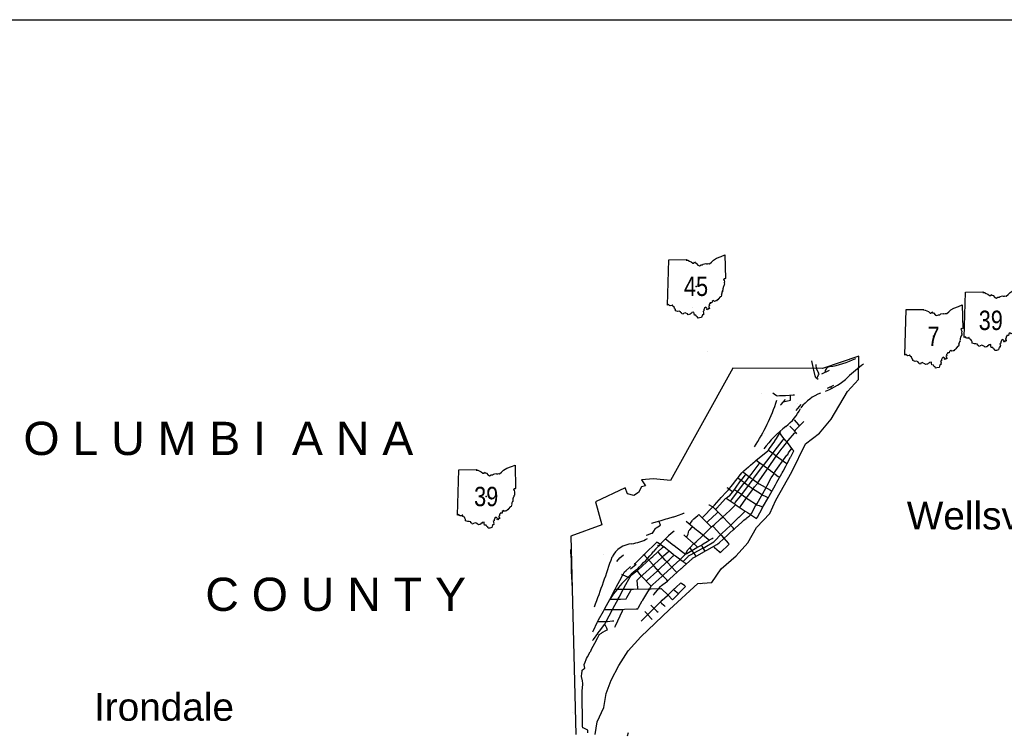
# Model space of a CAD drawing. Header units: feet. Extents: x -155 to 2562643, y -56 to 364810.
# Tile 116 of 121: x 2488079 to 2523596, y 339068 to 364810. Entities that reach past the tile are written whole.
import ezdxf
from ezdxf.enums import TextEntityAlignment as Align

# ---------------------------------------------------------------- set-up
doc = ezdxf.new("R2010")
doc.units = ezdxf.units.FT
doc.header["$MEASUREMENT"] = 0
doc.linetypes.add('water', pattern=[0])
for name, color, linetype in [('62', 7, 'Continuous'), ('BORDER', 4, 'Continuous'), ('HTEXT', 3, 'Continuous'), ('INCORPORATED', 3, 'Continuous'), ('MTEXT', 2, 'Continuous'), ('RAMPS', 7, 'Continuous'), ('RT-MKR', 7, 'Continuous'), ('STATE-RT', 2, 'Continuous'), ('STREET-URBAN', 15, 'Continuous'), ('WATERWAY', 14, 'water')]:
    doc.layers.add(name, color=color, linetype=linetype)
doc.styles.add('ARIAL', font='arial.ttf')

# ---------------------------------------------------------------- blocks, each defined once
blk = doc.blocks.new('SR2')
at = {"layer": '62', "color": 0, "linetype": 'Continuous'}
blk.add_line((-813, -543), (-773, 884), dxfattribs=at)
for points in [[(-773, 884), (-219, 893), (-228, 876), (-175, 872), (-120, 842), (-73, 823), (-15, 777), (19, 778), (33, 815), (60, 786), (91, 781), (145, 713), (190, 698), (243, 722), (283, 725), (312, 749), (388, 768), (409, 756), (449, 759), (470, 768), (505, 760), (567, 812), (630, 873), (728, 931), (874, 985), (990, 1034), (1006, 294)], [(1006, 294), (989, 283), (963, 288), (945, 267), (967, 233), (977, 196), (968, 156), (977, 122), (971, 94), (954, 67), (949, 40), (934, 12), (936, -3), (922, -16), (924, -62), (918, -88), (920, -110), (898, -115), (903, -134), (889, -148), (892, -172), (876, -188), (892, -219), (879, -229), (869, -266), (841, -274), (785, -343), (765, -369), (742, -376), (730, -403), (703, -403), (661, -421), (634, -389), (587, -428), (582, -472), (522, -471), (524, -494), (511, -500), (499, -523), (506, -563), (478, -573), (481, -596), (499, -610), (507, -655), (478, -646), (453, -683), (428, -674), (437, -643), (394, -605), (354, -635), (334, -684), (333, -717), (304, -737), (323, -783), (319, -815), (320, -845), (283, -844), (260, -926)], [(260, -926), (195, -942), (151, -951), (135, -914), (103, -895), (82, -857), (36, -852), (25, -800), (20, -759), (-43, -769), (-61, -795), (-83, -801), (-96, -827), (-126, -829), (-159, -841), (-180, -816), (-234, -791), (-258, -778), (-308, -798), (-319, -822), (-359, -812), (-369, -785), (-393, -777), (-398, -748), (-450, -733), (-490, -739), (-559, -716), (-564, -679), (-588, -633), (-600, -602), (-644, -577), (-653, -540), (-667, -541), (-680, -556), (-729, -563), (-749, -548), (-776, -522), (-813, -543)]]:
    blk.add_lwpolyline(points, dxfattribs=at)
at = {"layer": 'RT-MKR', "color": 0, "linetype": 'Continuous'}
blk.add_lwpolyline([(-773, 884), (-219, 893), (-228, 876), (-175, 872), (-120, 842), (-73, 823), (-15, 777), (19, 778), (33, 815), (60, 786), (91, 781), (145, 713), (190, 698), (243, 722), (283, 725), (312, 749), (388, 768), (409, 756), (449, 759), (470, 768), (505, 760), (567, 812), (630, 873), (728, 931), (874, 985), (990, 1034), (1006, 294), (1006, 294), (989, 283), (963, 288), (945, 267), (967, 233), (977, 196), (968, 156), (977, 122), (971, 94), (954, 67), (949, 40), (934, 12), (936, -3), (922, -16), (924, -62), (918, -88), (920, -110), (898, -115), (903, -134), (889, -148), (892, -172), (876, -188), (892, -219), (879, -229), (869, -266), (841, -274), (785, -343), (765, -369), (742, -376), (730, -403), (703, -403), (661, -421), (634, -389), (587, -428), (582, -472), (522, -471), (524, -494), (511, -500), (499, -523), (506, -563), (478, -573), (481, -596), (499, -610), (507, -655), (478, -646), (453, -683), (428, -674), (437, -643), (394, -605), (354, -635), (334, -684), (333, -717), (304, -737), (323, -783), (319, -815), (320, -845), (283, -844), (260, -926), (260, -926), (195, -942), (151, -951), (135, -914), (103, -895), (82, -857), (36, -852), (25, -800), (20, -759), (-43, -769), (-61, -795), (-83, -801), (-96, -827), (-126, -829), (-159, -841), (-180, -816), (-234, -791), (-258, -778), (-308, -798), (-319, -822), (-359, -812), (-369, -785), (-393, -777), (-398, -748), (-450, -733), (-490, -739), (-559, -716), (-564, -679), (-588, -633), (-600, -602), (-644, -577), (-653, -540), (-667, -541), (-680, -556), (-729, -563), (-749, -548), (-776, -522), (-813, -543), (-813, -543), (-773, 884)], close=True, dxfattribs=at)
at = {"layer": 'RT-MKR', "color": 0}
blk.add_point((88, 48), dxfattribs=at)
blk = doc.blocks.new('SR3')
at = {"layer": '62', "color": 0, "linetype": 'Continuous'}
blk.add_line((-834, -543), (-794, 884), dxfattribs=at)
for points in [[(-794, 884), (-240, 893), (-249, 876), (-197, 872), (-141, 842), (-94, 823), (-37, 777), (-2, 778), (12, 815), (39, 786), (70, 781), (124, 713), (168, 698), (222, 722), (262, 725), (291, 749), (367, 768), (388, 756), (428, 759), (448, 768), (484, 760), (545, 812), (609, 873), (707, 931), (853, 985), (968, 1034), (985, 294)], [(985, 294), (968, 283), (941, 288), (924, 267), (946, 233), (956, 196), (947, 156), (956, 122), (950, 94), (933, 67), (927, 40), (913, 12), (914, -3), (901, -16), (903, -62), (896, -88), (899, -110), (877, -115), (882, -134), (868, -148), (871, -172), (855, -188), (870, -219), (858, -229), (848, -266), (820, -274), (763, -343), (744, -369), (721, -376), (709, -403), (681, -403), (640, -421), (613, -389), (566, -428), (560, -472), (501, -471), (503, -494), (490, -500), (478, -523), (485, -563), (457, -573), (460, -596), (478, -610), (486, -655), (456, -646), (432, -683), (407, -674), (415, -643), (373, -605), (333, -635), (312, -684), (312, -717), (282, -737), (301, -783), (298, -815), (299, -845), (261, -844), (239, -926)], [(239, -926), (174, -942), (129, -951), (114, -914), (81, -895), (61, -857), (15, -852), (4, -800), (-2, -759), (-65, -769), (-82, -795), (-104, -801), (-117, -827), (-148, -829), (-180, -841), (-202, -816), (-255, -791), (-279, -778), (-330, -798), (-340, -822), (-380, -812), (-390, -785), (-414, -777), (-419, -748), (-471, -733), (-511, -739), (-581, -716), (-585, -679), (-609, -633), (-621, -602), (-665, -577), (-674, -540), (-689, -541), (-701, -556), (-751, -563), (-770, -548), (-798, -522), (-834, -543)]]:
    blk.add_lwpolyline(points, dxfattribs=at)
at = {"layer": 'RT-MKR', "color": 0, "linetype": 'Continuous'}
blk.add_lwpolyline([(-794, 884), (-240, 893), (-249, 876), (-197, 872), (-141, 842), (-94, 823), (-37, 777), (-2, 778), (12, 815), (39, 786), (70, 781), (124, 713), (168, 698), (222, 722), (262, 725), (291, 749), (367, 768), (388, 756), (428, 759), (448, 768), (484, 760), (545, 812), (609, 873), (707, 931), (853, 985), (968, 1034), (985, 294), (985, 294), (968, 283), (941, 288), (924, 267), (946, 233), (956, 196), (947, 156), (956, 122), (950, 94), (933, 67), (927, 40), (913, 12), (914, -3), (901, -16), (903, -62), (896, -88), (899, -110), (877, -115), (882, -134), (868, -148), (871, -172), (855, -188), (870, -219), (858, -229), (848, -266), (820, -274), (763, -343), (744, -369), (721, -376), (709, -403), (681, -403), (640, -421), (613, -389), (566, -428), (560, -472), (501, -471), (503, -494), (490, -500), (478, -523), (485, -563), (457, -573), (460, -596), (478, -610), (486, -655), (456, -646), (432, -683), (407, -674), (415, -643), (373, -605), (333, -635), (312, -684), (312, -717), (282, -737), (301, -783), (298, -815), (299, -845), (261, -844), (239, -926), (239, -926), (174, -942), (129, -951), (114, -914), (81, -895), (61, -857), (15, -852), (4, -800), (-2, -759), (-65, -769), (-82, -795), (-104, -801), (-117, -827), (-148, -829), (-180, -841), (-202, -816), (-255, -791), (-279, -778), (-330, -798), (-340, -822), (-380, -812), (-390, -785), (-414, -777), (-419, -748), (-471, -733), (-511, -739), (-581, -716), (-585, -679), (-609, -633), (-621, -602), (-665, -577), (-674, -540), (-689, -541), (-701, -556), (-751, -563), (-770, -548), (-798, -522), (-834, -543), (-834, -543), (-794, 884)], close=True, dxfattribs=at)
at = {"layer": 'RT-MKR', "color": 0}
blk.add_point((63, 48), dxfattribs=at)

msp = doc.modelspace()

# ---------------------------------------------------------------- linework, layer by layer
at = {"layer": 'BORDER'}
msp.add_line((2383122.8, 364809.89), (2562642.8, 364809.89), dxfattribs=at)
for points, const_width in [([(2483764.76, 161457.39), (2388650.3, 161457.39), (2388650.3, 161457.39), (2388650.3, 359529.89), (2388650.3, 359529.89), (2557362.8, 359529.89), (2557362.8, 359529.89), (2557362.8, 161457.39)], 0.1), ([(2389557.8, 358622.39), (2556455.3, 358622.39)], 0.02)]:
    msp.add_lwpolyline(points, dxfattribs=dict(at, const_width=const_width))
at = {"layer": 'INCORPORATED'}
msp.add_lwpolyline([(2508842.33, 339027.9), (2508913.26, 339485.11), (2509152.73, 339995.67), (2509238.54, 340498.22), (2509415.49, 340983.5), (2509685.56, 341515.34), (2510032.8, 342047.92), (2510479.82, 342550.47), (2511513.56, 343533.54), (2512539.31, 344474.57), (2512539.31, 344474.57), (2513042.21, 344502.6), (2513385.46, 345005.15), (2513920.91, 345466.44), (2514346.77, 345943.41), (2514661.91, 346497.03), (2515138.87, 346991.03), (2515138.87, 346991.03), (2515357.14, 347473.85), (2515929.89, 348500.97), (2516428.79, 349514.08), (2516931.69, 349890.49), (2517354.76, 350395.05), (2517354.76, 350395.05), (2517933.5, 351400.14), (2518341.64, 351830.27), (2518341.64, 351830.27), (2518345.37, 352667.91), (2517032.77, 352224.48), (2517032.77, 352224.48), (2513808.55, 352236.77), (2511555.22, 348184.83), (2511555.22, 348184.83), (2510936.97, 348252.53), (2510510.61, 348212), (2510510.61, 348212), (2510654.54, 347991.91), (2510654.54, 347991.91), (2510512.83, 347958.19), (2510401.57, 347751.79), (2510228.29, 347651.32), (2510002.86, 347708.81), (2509922.7, 347918.75), (2508850.92, 347421.88), (2509078.86, 346589.48), (2509078.86, 346589.48), (2507959.46, 346183.51), (2507959.46, 346183.51), (2508138.51, 339024.45)], dxfattribs=at)
at = {"layer": 'RAMPS'}
msp.add_line((2517326.33, 351576.17), (2517358.19, 351500.26), dxfattribs=at)
at = {"layer": 'RAMPS', "const_width": 0.01}
msp.add_lwpolyline([(2517150.66, 351409.71), (2516968.36, 351340.52)], dxfattribs=at)
at = {"layer": 'RAMPS'}
for centre, radius, start, end in [((2516851.45, 355377.15), 3112.82, 278.038619, 296.392378), ((2522113.94, 347539.01), 6037.3, 126.575808, 133.6105), ((2517333.26, 352093.24), 206.97, 102.986292, 182.498778), ((2516291.64, 353668.91), 2417, 290.818494, 313.314189), ((2517543.38, 349829.77), 1616.48, 110.837533, 142.527197), ((2508533.95, 353331.19), 7215.32, 326.994164, 341.836228), ((2514675.12, 351520.66), 1729.64, 307.019178, 334.884264), ((2518188.46, 346906.49), 4069.89, 127.400197, 143.47955), ((2515054.83, 342190.1), 5357.22, 128.991267, 140.083842), ((2509903.56, 347601.79), 1716.85, 278.661706, 298.580842), ((2510229.23, 345026.4), 880.68, 94.370472, 152.517275), ((2502481.31, 352827.22), 11112.32, 315.158789, 319.617233), ((2451666.37, 364813.45), 60945.21, 339.6601306, 341.4579361), ((2513056.32, 341545.49), 4375.06, 128.035111, 148.101869)]:
    msp.add_arc(centre, radius, start, end, dxfattribs=at)
at = {"layer": 'STATE-RT', "color": 2, "linetype": 'Continuous', "const_width": 0.05}
for points in [[(2513725.85, 352088.06), (2513599.13, 352258.68), (2513450.8, 352444.45), (2513411.19, 352478.94), (2513379.95, 352498.51), (2513279.35, 352561.14), (2513142.17, 352664.1), (2513058.55, 352743.41), (2512982.75, 352798.93), (2512898.65, 352848.44), (2512756.95, 352913.58), (2512672.67, 352978.01), (2512595.93, 353041.25), (2512538.68, 353165.66), (2512489.56, 353391.21), (2512457.49, 353615.03), (2512423.27, 353891.47), (2512386.17, 354190.13), (2512350.23, 354421.76), (2512323.85, 354654.79), (2512312.71, 354873.48)], [(2514062.18, 352235.8), (2514031.83, 352256.52), (2513976.65, 352288.62), (2513934.1, 352310.81), (2513836.85, 352441.76), (2513668.28, 352652.87), (2513590.43, 352720.66), (2513538.85, 352752.97), (2513448.99, 352808.92), (2513336.07, 352893.66), (2513251.19, 352974.17), (2513147.91, 353049.83), (2513037.75, 353114.68), (2512912.61, 353172.2), (2512859.23, 353213.01), (2512839.73, 353229.07), (2512824.86, 353261.4), (2512785, 353444.47), (2512754.87, 353654.73), (2512720.99, 353928.39), (2512683.33, 354231.63), (2512647.63, 354461.66), (2512622.99, 354679.31), (2512612.33, 354888.74)], [(2515617.41, 351013.26), (2515448.91, 351071.36), (2515261.2, 351135.91), (2515019.98, 351227.8), (2514880.77, 351284.81), (2514711.94, 351372.4), (2514543.47, 351492.1), (2514330.03, 351707.77), (2514157.38, 351909.49), (2514046.18, 352046.18), (2514003.65, 352094.14), (2513951.73, 352129.58), (2513904.22, 352157.22), (2513834.21, 352193.73), (2513805.85, 352231.92)], [(2505280.64, 347734.58), (2505378.63, 347732.43), (2505544.24, 347734.03), (2505716.26, 347680.06), (2505798.8, 347620.65), (2505882.65, 347578.96), (2506042.06, 347511.05), (2506186.93, 347460.36), (2506357.15, 347387.94), (2506510.96, 347306.42), (2506843.24, 347131.41), (2507120.68, 346969.49), (2507289.03, 346871.8), (2507386.52, 346820.96), (2507456.18, 346790.47), (2507580.19, 346751.95), (2507809.75, 346702.91), (2507982.27, 346642.63), (2508151.88, 346559.43), (2508253.24, 346425.53), (2508313.32, 346315.26), (2508314.92, 346312.42)], [(2505274.04, 347434.66), (2505376.79, 347432.39), (2505499.7, 347433.59), (2505580.28, 347408.3), (2505643.38, 347362.89), (2505756.97, 347306.42), (2505933.6, 347231.17), (2506078.55, 347180.44), (2506227.95, 347116.88), (2506370.82, 347041.16), (2506697.66, 346869.01), (2506969.78, 346710.21), (2507144.31, 346608.92), (2507256.86, 346550.22), (2507351.22, 346508.93), (2507504.21, 346461.41), (2507728.61, 346413.47), (2507866.31, 346365.35), (2507955.74, 346321.49), (2508000.52, 346262.33), (2508029.6, 346208.95)], [(2508172.24, 346260.68), (2508182.16, 346242.47), (2508235.04, 346148.92), (2508311.49, 346064.6), (2508450.03, 345981.47), (2508594.16, 345906.65), (2508707.08, 345854.29), (2508886.05, 345725.1), (2509092.38, 345531.13), (2509182.01, 345463.54), (2509231.53, 345436), (2509306.82, 345413.8), (2509473.79, 345402.34), (2509710.82, 345392.47), (2509735.11, 345390.95)]]:
    msp.add_lwpolyline(points, dxfattribs=at)
at = {"layer": 'STATE-RT', "color": 3, "linetype": 'Continuous'}
for points, const_width in [([(2519196.22, 353060.56), (2519619.23, 353191.74), (2519963.69, 353274.88), (2520166.55, 353319.96), (2520423.64, 353409.61), (2520821.8, 353492.34), (2520985.1, 353532.23)], 0.02), ([(2517510.76, 352137.73), (2517856.16, 352354.2), (2518446.87, 352708.05), (2518907.95, 352949.07), (2519186.38, 353057.13)], 0.02), ([(2519285.08, 352774.02), (2519698.93, 352902.36), (2520031.43, 352982.62), (2520248.75, 353030.92), (2520503.88, 353119.87), (2520887.94, 353199.68), (2520983.05, 353222.91)], 0.02), ([(2517657.32, 351875.53), (2518012.92, 352098.4), (2518593.57, 352446.21), (2519032.09, 352675.45), (2519294.92, 352777.45)], 0.02), ([(2510482.03, 345850.99), (2510713.71, 346080.3), (2511035.28, 346338.5), (2511955.02, 346963.38), (2512436.33, 347254.38), (2512898.31, 347651.03), (2513341.77, 348104.26), (2513914.96, 348682.91), (2514530.54, 349313.91), (2514959.47, 349914.61), (2515237.86, 350267.81), (2515644.38, 350856.04), (2516092.99, 351377.06), (2516661.96, 351716.98), (2517510.76, 352137.73)], 0.02), ([(2510677.92, 345622.77), (2510913.69, 345856.12), (2511213.78, 346097.08), (2512117.04, 346710.76), (2512612.87, 347010.54), (2513103.63, 347431.91), (2513555.55, 347893.8), (2514128.9, 348472.59), (2514761.34, 349120.87), (2515199.49, 349734.49), (2515479.3, 350089.51), (2515882.12, 350672.36), (2516288.61, 351144.46), (2516805.74, 351453.42), (2517657.32, 351875.53)], 0.02), ([(2516247.9, 350795.85), (2516176.36, 350820.52)], 0.05), ([(2508003.06, 338968.52), (2507998.74, 339119.28), (2508009.22, 339596.83), (2508035.01, 340123.31), (2508084.49, 340806.12), (2508149.48, 341403.87), (2508218.88, 341764.15), (2508302.2, 342287.9), (2508463.61, 342813.81), (2508744.96, 343513.71), (2508994.42, 344021.02), (2509270.87, 344513.88), (2509568.32, 345022.6), (2509816.18, 345303.95), (2510196.83, 345639.3), (2510482.03, 345850.99)], 0.02), ([(2508302.58, 338990.01), (2508298.84, 339120.3), (2508309.06, 339586.21), (2508334.47, 340105.13), (2508383.31, 340779.06), (2508446.4, 341359.21), (2508514.38, 341712.21), (2508595.16, 342219.98), (2508746.69, 342713.67), (2509019.12, 343391.41), (2509260.04, 343881.34), (2509531.21, 344364.78), (2509812.64, 344846.1), (2510028.74, 345091.39), (2510385.71, 345405.9), (2510677.92, 345622.77)], 0.02), ([(2510216.61, 345085.34), (2510329.51, 344966.84)], 0.05)]:
    msp.add_lwpolyline(points, dxfattribs=dict(at, const_width=const_width))
for points in [[(2517011.66, 352029.84), (2517290.82, 352168.22)], [(2517212.38, 351515.47), (2517447.91, 351632.22)], [(2515526.57, 350905.44), (2515545.32, 350932.57), (2515702.28, 351114.86)], [(2516086.56, 350718.22), (2516265.07, 350925.54)], [(2509615.63, 345265.41), (2509727.61, 345392.51), (2509860.65, 345509.71)], [(2510114.03, 344999.11), (2510117.31, 345002.83), (2510312.24, 345174.57)]]:
    msp.add_lwpolyline(points, dxfattribs=at)
msp.add_point((2511113.93, 345846.18), dxfattribs=at)
at = {"layer": 'STREET-URBAN'}
for points in [[(2516886.81, 351834.41), (2516831.09, 351869.7), (2516791.6, 351894.68), (2516776.37, 351957.62), (2516737.07, 352120.19), (2516727.63, 352159.22), (2516713.8, 352229.21), (2516692.22, 352338.61), (2516691.64, 352341.59), (2516667.88, 352447.41), (2516655.66, 352501.92)], [(2516831.58, 351866.62), (2516853.13, 351911.44), (2516896.25, 352001.1), (2516911.55, 352032.96), (2516886, 352091.78), (2516826.57, 352228.67), (2516817.59, 352249.4), (2516811.51, 352326.03), (2516807.59, 352375.66)], [(2515248.28, 351347.56), (2515293.29, 351317.27), (2515383.31, 351256.71), (2515400.21, 351245.35), (2515488.28, 351248.31), (2515596.72, 351251.97), (2515638.1, 351253.37), (2515705.06, 351257.81), (2515975.76, 351275.86), (2516029.93, 351279.42)], [(2515612.12, 351020.9), (2515667.52, 351034.16), (2515833.75, 351073.97), (2515880, 351085.03), (2515880, 351265.39)], [(2516019.94, 349974.76), (2516058.58, 350012.83), (2516329.13, 350279.39), (2516367.79, 350317.46)], [(2516211.85, 350161.14), (2516179.86, 350198.85), (2516029.82, 350375.82)], [(2514646.54, 348916.6), (2514688.15, 348951.11), (2515062.73, 349261.79), (2515086.35, 349281.34), (2515130.38, 349345.06), (2515314.82, 349612), (2515316.25, 349614.02), (2515373.16, 349702.99), (2515489.72, 349885.19), (2515502.16, 349904.62), (2515536.82, 349960.51)], [(2515058.36, 348615.99), (2515087.17, 348657.09), (2515346.55, 349027.08), (2515370.22, 349060.89), (2515405.36, 349108.37), (2515584.58, 349350.47), (2515606.12, 349379.55), (2515645.17, 349430.5), (2515736.79, 349550.05), (2515752.05, 349569.93), (2515800.97, 349627.19), (2516029.24, 349894.38), (2516061.92, 349932.67)], [(2515997.95, 349257.3), (2515972.52, 349290.22), (2515769.16, 349553.66), (2515758.05, 349567.93), (2515716.18, 349617.8), (2515662.7, 349681.54), (2515652.1, 349694.19), (2515612.48, 349747.83), (2515488.98, 349915.18), (2515484.22, 349921.62)], [(2516113.9, 349876.56), (2516083.17, 349910.37), (2515929.57, 350079.47), (2515909.99, 350101.02), (2515864.26, 350143.28), (2515853.43, 350153.29)], [(2513858.88, 347347.4), (2513891.61, 347388.74), (2514088.05, 347636.84), (2514112.77, 347668.05), (2514152.41, 347720.38), (2514343.51, 347972.62), (2514352.67, 347984.7), (2514407.44, 348056.5), (2514503.41, 348182.32), (2514534.59, 348223.18), (2514566.38, 348266.9), (2514876.58, 348693.5), (2514894.43, 348718.19), (2514940.83, 348777.07), (2515234.68, 349149.94), (2515240.28, 349157.09), (2515298.89, 349233.52), (2515619.89, 349652.12), (2515652.1, 349694.19)], [(2513850.89, 346437.54), (2513889.79, 346472.69), (2514123.25, 346683.65), (2514134.76, 346694.06), (2514203, 346751.59), (2514283.18, 346819.19), (2514310.69, 346842.37), (2514364.26, 346885.66), (2514405.05, 346918.62), (2514444.63, 346950.59), (2514471.07, 346997.64), (2514625.27, 347271.9), (2514648.54, 347313.33), (2514676.97, 347363.06), (2514989.33, 347909.3), (2514992.39, 347914.55), (2515038.11, 348002.02), (2515183.85, 348280.84), (2515188.3, 348289.32), (2515240.64, 348368.9), (2515298.28, 348456.52), (2515308.25, 348471.69), (2515356.97, 348543.39), (2515474.85, 348716.87), (2515496.17, 348748.26), (2515536.2, 348801.86), (2515755.86, 349095.93), (2515782.04, 349131.04), (2515816.25, 349181.57), (2515904.42, 349311.83), (2515933.98, 349355.5)], [(2514662.53, 346818.32), (2514687.14, 346863.55), (2514859.48, 347180.23), (2514878.44, 347215.13), (2514910.1, 347269.87), (2515064.84, 347537.35), (2515074.35, 347553.82), (2515115.1, 347627.24), (2515340.1, 348032.51), (2515340.24, 348032.8), (2515390.83, 348122.1), (2515568.56, 348435.77), (2515582.13, 348459.67), (2515616.8, 348526.73), (2515711.44, 348709.73), (2515724.07, 348734.23), (2515760.63, 348800.2), (2515885.48, 349025.45), (2515893.99, 349040.85), (2515930.94, 349117.8), (2515975.54, 349210.66), (2515997.95, 349257.3)], [(2515754.05, 348784.33), (2515711.76, 348814.64), (2515373.52, 349057.2), (2515368.22, 349060.89), (2515291.31, 349121.02), (2515127.39, 349249.26), (2515086.35, 349281.34)], [(2512699.39, 346840.36), (2512736.01, 346878.44), (2513065.68, 347221.25), (2513075.23, 347231.16), (2513137.06, 347299.1), (2513314.91, 347494.5), (2513325.12, 347505.72), (2513386.5, 347572.21), (2513565.75, 347766.36), (2513573.01, 347774.27), (2513637.16, 347844.22), (2513672.88, 347883.17), (2513686.96, 347898.52), (2513738.77, 347965.7), (2513835.61, 348091.25), (2513836.89, 348092.92), (2513902.54, 348172.97), (2513969.56, 348254.69), (2513984.83, 348273.29), (2514034.62, 348337.95), (2514131.34, 348463.56), (2514160.75, 348501.75), (2514204.5, 348539.02), (2514365.42, 348676.1), (2514386.65, 348694.15), (2514445.74, 348744.72), (2514606.34, 348882.2), (2514646.54, 348916.6)], [(2513716.95, 347451.61), (2513749.24, 347493.15), (2513943.04, 347742.45), (2513970.84, 347778.28), (2514007.87, 347825.28), (2514203.29, 348073.32), (2514218.73, 348092.92), (2514267.57, 348156.58), (2514395.73, 348323.58), (2514398.65, 348327.4), (2514459.81, 348407.02), (2514748.35, 348782.59), (2514780.48, 348824.41)], [(2514646.54, 348916.6), (2514688.54, 348886.22), (2515024.62, 348643.26), (2515048.36, 348626.01), (2515108.24, 348581.93), (2515442.32, 348336.17), (2515484.17, 348305.35)], [(2514052.8, 347211.12), (2514083.86, 347255.27), (2514270.28, 347520.23), (2514296.69, 347557.83), (2514333.47, 347607.74), (2514525.71, 347868.56), (2514528.59, 347872.47), (2514590.21, 347955.07), (2514687.08, 348084.91), (2514700.52, 348102.94), (2514749.41, 348173.04), (2515027.42, 348571.65), (2515058.36, 348615.99)], [(2514154.75, 348501.75), (2514197.27, 348470.48), (2514367.39, 348345.44), (2514394.65, 348325.39), (2514452.28, 348282.72), (2514664.43, 348125.77), (2514692.52, 348104.94), (2514753.83, 348069.94), (2515166.48, 347834.59), (2515212.29, 347808.34)], [(2513191.18, 347146.99), (2513226.34, 347185.86), (2513542.87, 347535.78), (2513561.01, 347555.82), (2513624.28, 347600.98), (2513666.95, 347631.44), (2513692.96, 347650.01), (2513737.82, 347707.45), (2513834.63, 347831.41), (2513858.88, 347862.45), (2513897.38, 347915.35), (2514082.48, 348169.69), (2514090.78, 348181.1), (2514147.49, 348251.86), (2514245.86, 348374.59), (2514278.7, 348415.58)], [(2515072.35, 347557.83), (2515027.95, 347581.26), (2514850.39, 347675.02), (2514810.47, 347696.11), (2514763.92, 347725.88), (2514552.52, 347861.18), (2514528.59, 347876.48), (2514469.15, 347917.13), (2514386.29, 347973.83), (2514358.67, 347992.71), (2514305.71, 348033.64), (2514226.29, 348095.06), (2514218.73, 348100.93), (2514145.9, 348155.21), (2514025.18, 348245.24), (2513984.83, 348275.29)], [(2513591, 347940.61), (2513630.58, 347908.54), (2513749.35, 347812.36), (2513788.92, 347780.28)], [(2513858.88, 347862.45), (2513900.79, 347833.91), (2514110.39, 347691.26), (2514126.77, 347680.08), (2514192.26, 347631.4), (2514273.68, 347570.92), (2514296.69, 347553.82), (2514357.12, 347513.3), (2514652.03, 347315.69), (2514652.54, 347315.33), (2514747.27, 347281), (2514842.65, 347246.48), (2514890.43, 347229.16)], [(2513561.01, 347555.82), (2513601.39, 347527.88), (2513884.12, 347332.37), (2513902.87, 347319.34), (2513964.7, 347276.33), (2514246.94, 347080.12), (2514248.71, 347078.85), (2514329.93, 347027.71), (2514620.85, 346844.66), (2514662.53, 346818.32)], [(2510874.19, 346643.96), (2510923, 346658.44), (2511118.28, 346716.4), (2511124.08, 346718.11), (2511215.76, 346745.81), (2511362.01, 346790.03), (2511395.96, 346800.28), (2511459.88, 346818.05), (2511656.12, 346872.65), (2511669.84, 346876.44), (2511752.36, 346905.81), (2511848.32, 346939.97), (2511883.75, 346952.59), (2511943.64, 346975.73), (2512038.64, 347012.45), (2512047.61, 347015.92)], [(2512007.7, 345261.14), (2512044.54, 345299.17), (2512191.94, 345451.33), (2512209.61, 345469.56), (2512280.41, 345507.91), (2512699.54, 345734.98), (2512731.38, 345752.14), (2512791.62, 345787.21), (2513112.01, 345973.76), (2513127.2, 345982.61), (2513188.29, 346046.39), (2513334.85, 346199.39), (2513369.1, 346235.13), (2513409.94, 346274.02), (2513716.82, 346566.26), (2513728.94, 346577.83), (2513793.31, 346639.39), (2514022.99, 346859.05), (2514032.81, 346868.42), (2514099.5, 346932.23), (2514214.31, 347042.09), (2514252.71, 347078.85)], [(2512095.66, 345529.69), (2512124.79, 345581.41), (2512183.07, 345684.87), (2512191.61, 345700.03), (2512263.17, 345771.77), (2512388.96, 345897.89), (2512395.53, 345904.45), (2512475.62, 345979.04), (2512692.87, 346181.39), (2512733.38, 346219.09), (2512779.02, 346263.04), (2513035.64, 346510.18), (2513037.24, 346511.69), (2513123.91, 346589.51), (2513344.81, 346787.86), (2513363.1, 346804.29), (2513432.04, 346868.38), (2513692.98, 347110.96), (2513692.96, 347110.91), (2513778.39, 347193.35), (2513863.83, 347275.81), (2513906.86, 347317.34)], [(2512867.32, 346672.02), (2512903.66, 346706.08), (2513230.81, 347012.71), (2513267.14, 347046.78)], [(2512942.33, 347305.69), (2512945.16, 347304.45), (2513038.48, 347263.65), (2513085.22, 347243.18)], [(2513850.89, 346437.54), (2513814.58, 346476.04), (2513451.58, 346861.14), (2513437.07, 346876.44), (2513378.4, 346937.57), (2513121.99, 347204.9), (2513085.22, 347243.18)], [(2510674.28, 346213.08), (2510725.83, 346230.76), (2510880.51, 346283.83), (2510902.18, 346291.24), (2510952.05, 346361.37), (2511015.23, 346450.21), (2511036.12, 346479.62), (2511097.78, 346518.54), (2511189.96, 346576.74), (2511198.05, 346581.83), (2511163.2, 346674.95), (2511144.07, 346726.13)], [(2512125.43, 346718.29), (2512494.75, 346412.58), (2512527.47, 346385.43), (2512577.99, 346344.04), (2512911.59, 346070.92), (2512953.28, 346036.72)], [(2512249.59, 346613.9), (2512276.55, 346653.36), (2512330.49, 346732.3), (2512349.55, 346760.2), (2512396.36, 346800.54), (2512541.2, 346925.38), (2512577.45, 346956.6)], [(2512577.45, 346956.6), (2512616.29, 346919.57), (2512693.97, 346845.53), (2512699.39, 346840.36), (2512769.88, 346769.67), (2512997.28, 346541.79), (2513035.25, 346503.67)], [(2510928.17, 344048.66), (2510961.97, 344088.23), (2511198.64, 344365.29), (2511226.04, 344397.37), (2511275.61, 344434.4), (2511442.41, 344559.04), (2511445.94, 344561.71), (2511519.62, 344628.8), (2511943.01, 345014.35), (2511947.72, 345018.64), (2512020.37, 345083.9), (2512330.21, 345362.22), (2512351.54, 345381.38), (2512416.69, 345419.2), (2512776.85, 345628.32), (2512793.35, 345637.91), (2512867.58, 345679.21), (2513231.5, 345881.69), (2513265.14, 345900.44), (2513313.53, 345944.64), (2513621.05, 346225.52), (2513624.99, 346229.11), (2513697.51, 346296.02), (2513812.29, 346401.92), (2513850.89, 346437.54)], [(2512131.64, 346138.93), (2512157.29, 346183.34), (2512182.95, 346227.76), (2512197.61, 346253.16), (2512206.36, 346325.88), (2512211.61, 346369.4), (2512250.81, 346413.14), (2512319.29, 346489.52), (2512353.54, 346527.72)], [(2513081.23, 346541.75), (2513116.05, 346503.56), (2513325.03, 346274.48), (2513359.1, 346237.13), (2513394.41, 346197.86), (2513636.4, 345928.92), (2513670.97, 345890.42)], [(2510250.47, 345156.92), (2510285.38, 345193.18), (2510564.74, 345483.34), (2510584.32, 345503.63), (2510636.52, 345553.81), (2511035.71, 345937.6), (2511072.11, 345972.59)], [(2511080.05, 345966.32), (2511306.81, 345808.48), (2511310, 345806.25), (2511384.48, 345746.97), (2511500.82, 345654.42), (2511503.92, 345651.94), (2511577.8, 345592.03), (2511654.78, 345529.63), (2511691.83, 345499.62), (2511732.86, 345468.63), (2511970.16, 345289.53), (2512007.7, 345261.14), (2512052.07, 345233.96), (2512094.33, 345208.09), (2512136.67, 345182.16)], [(2511375.38, 346080.49), (2511664.22, 345858.72), (2511669.84, 345854.35), (2511750.46, 345792.87), (2512052.44, 345562.71), (2512095.66, 345529.69)], [(2512029.69, 346229.11), (2512071.16, 346192.37), (2512485.96, 345825.07), (2512527.47, 345788.21)], [(2512095.66, 345529.69), (2512141.17, 345556.94), (2512505.33, 345775.02), (2512527.47, 345788.21), (2512599.22, 345824.17), (2512646.65, 345847.95), (2512667.41, 345858.36), (2512737.7, 345902.26), (2512872.7, 345986.59), (2512911.3, 346010.67), (2512963.07, 346042.13), (2513053.75, 346097.25), (2513099.22, 346124.9)], [(2508019.44, 344237.05), (2508016.86, 344289.06), (2507985.9, 344913.3), (2507983.46, 344962.53), (2507982.64, 345017.34), (2507978.08, 345329.82), (2507977.46, 345371.36), (2507973.97, 345433.84), (2507962.41, 345641.84), (2507959.47, 345694.02)], [(2508745.12, 342413.32), (2508776.18, 342455.7), (2508931.53, 342667.65), (2508939.04, 342677.86), (2508994.67, 342751.62), (2509184.57, 343003.38), (2509186.93, 343006.53), (2509233.85, 343096.09), (2509453.36, 343515.04), (2509456.81, 343521.59), (2509503.52, 343607.38), (2509654.36, 343884.34), (2509670.72, 343914.39), (2509703.02, 343977.41), (2509846.9, 344258.03), (2509854.64, 344273.12), (2509897.39, 344350.13), (2510101.47, 344717.73), (2510120.52, 344752.1), (2510172.14, 344792.82), (2510295.92, 344890.47), (2510336.43, 344922.45), (2510376.12, 344958.3), (2510844.12, 345381.06), (2510862.2, 345397.42), (2510921.75, 345451.79), (2511271.04, 345770.75), (2511310, 345806.25)], [(2510378.41, 344269.11), (2510373.7, 344320.04), (2510350.2, 344574.74), (2510348.42, 344593.78), (2510409.41, 344650.27), (2510484.47, 344719.79), (2510506.35, 344740.07), (2510560.12, 344788.64), (2510901.76, 345097.25), (2510930.17, 345122.86), (2510977.45, 345166.02), (2511241.91, 345407.45), (2511266.02, 345429.48), (2511316.86, 345477.02), (2511466.34, 345616.78), (2511503.92, 345651.94)], [(2511785.79, 344868.34), (2511750.8, 344905.13), (2511435.98, 345236.33), (2511419.95, 345253.12), (2511367.29, 345311.08), (2511128.38, 345574.21), (2511094.1, 345611.85)], [(2512247.59, 345760.16), (2512279.28, 345716.93), (2512437.78, 345500.83), (2512469.49, 345457.54)], [(2512667.41, 345858.36), (2512688.39, 345821.62), (2512772.35, 345674.7), (2512793.35, 345637.91)], [(2513101.22, 345808.25), (2513141.86, 345770.84), (2513304.46, 345621.24), (2513345.11, 345583.8)], [(2513345.11, 345583.8), (2513381.31, 345617.86), (2513634.78, 345856.35), (2513670.97, 345890.42)], [(2510370.41, 343561.67), (2510394.33, 343602.33), (2510537.91, 343846.35), (2510554.33, 343874.31), (2510587.12, 343926.78), (2510737.18, 344166.84), (2510742.25, 344174.92), (2510783.35, 344249.1), (2510851.96, 344372.91), (2510852.2, 344373.33), (2510921.91, 344436.19), (2511237.27, 344720.59), (2511270.02, 344750.09), (2511306.81, 344784.31), (2511583.21, 345041.43), (2511601.87, 345058.72), (2511652.61, 345105.27), (2511896, 345328.57), (2511907.74, 345339.3), (2511962.82, 345395.1), (2512062.27, 345495.84), (2512095.66, 345529.69)], [(2511451.94, 344569.73), (2511418.62, 344603.88), (2511285.38, 344740.48), (2511274.02, 344752.1), (2511221.32, 344811.2), (2510967.4, 345096.16), (2510938.16, 345128.87), (2510904.13, 345167.59), (2510597.34, 345517.07)], [(2510668.28, 344563.71), (2510707.01, 344597.45), (2511055.67, 344901.2), (2511080.1, 344922.45), (2511130.73, 344971.17), (2511426.89, 345256.13), (2511427.95, 345257.13), (2511502.51, 345325.64), (2511653.83, 345464.68), (2511691.83, 345499.62)], [(2508749.12, 342733.98), (2508772.25, 342781.16), (2508911.09, 343064.3), (2508921.05, 343084.69), (2508960.8, 343156.82), (2509138.39, 343479.03), (2509162.94, 343523.59), (2509188.72, 343571.22), (2509363.86, 343894.76), (2509366.85, 343900.36), (2509412.98, 343987.61), (2509560.4, 344266.37), (2509560.77, 344267.11), (2509609.69, 344359.16), (2509782.38, 344684.03), (2509804.66, 344726.05), (2509832.03, 344776.58), (2509882.11, 344869), (2509892.62, 344888.38), (2509955.36, 344942.78), (2510074.49, 345046.07), (2510114.52, 345080.77)], [(2510852.2, 344373.33), (2510819.69, 344407.81), (2510527.19, 344718.22), (2510508.35, 344738.07), (2510329.51, 344966.84)], [(2509788.67, 344812.22), (2509836.97, 344789.5), (2510030.21, 344698.7), (2510078.54, 344675.94)], [(2509545.16, 344267.63), (2509829.69, 344269.02), (2509862.64, 344269.11), (2509927.89, 344267.73), (2510124.29, 344263.61), (2510148.51, 344263.1), (2510222.48, 344264.91), (2510762.58, 344278.22), (2510802.22, 344279.13), (2510860.73, 344280.25), (2511204.5, 344286.9), (2511220.04, 344287.15), (2511280.63, 344230.99), (2511424.75, 344097.47), (2511457.94, 344066.7), (2511493.13, 344027.14), (2511591.11, 343917.13), (2511623.86, 343880.32)], [(2509954.6, 343920.4), (2509978.83, 343963.22), (2510124.27, 344220.2), (2510148.51, 344263.1)], [(2510492.36, 343108.74), (2510528.21, 343145.3), (2510707.51, 343328.15), (2510722.26, 343343.22), (2510780.41, 343400.02), (2511183.45, 343793.71), (2511188.05, 343798.15), (2511257.07, 343864.76), (2511441.32, 344042.61), (2511455.94, 344056.68), (2511516.05, 344112.6), (2511703.55, 344287.05), (2511705.83, 344289.15), (2511777.54, 344357.78), (2511888.54, 344464.01), (2511925.73, 344499.58)], [(2511623.86, 343880.32), (2511663.34, 343920.56), (2512058.24, 344323.06), (2512097.66, 344363.3)], [(2511837.77, 344094.76), (2511794.79, 344133.83), (2511708.85, 344212.01), (2511665.85, 344251.08)], [(2512097.66, 344363.3), (2512054.68, 344397.36), (2511968.74, 344465.5), (2511925.73, 344499.58)], [(2509365.7, 343905.03), (2509642.9, 343906.36), (2509656.73, 343906.37), (2509746.8, 343910.6), (2509954.6, 343920.4)], [(2509161.57, 343530.77), (2509462.43, 343533.59), (2509470.81, 343533.61), (2509569.26, 343534.7), (2509782.98, 343537.1), (2509830.65, 343537.62), (2509889.77, 343540.24), (2510316.81, 343559.28), (2510370.41, 343561.67)], [(2509550.77, 342894.31), (2509573.21, 342943.47), (2509820.16, 343484.34), (2509842.64, 343533.61)], [(2510628.3, 343457.46), (2510661.52, 343421.39), (2510860.9, 343205.03), (2510894.18, 343168.87)], [(2510840.21, 343695.94), (2510877.9, 343658.72), (2511066.4, 343472.67), (2511104.09, 343435.41)], [(2511188.05, 343798.15), (2511230.52, 343760.57), (2511315.48, 343685.43), (2511357.98, 343647.84)], [(2508929.34, 343097.24), (2509191.48, 343098.55), (2509224.91, 343098.72), (2509283.34, 343104), (2509466.82, 343120.64), (2509512.79, 343124.78)], [(2508567.97, 339084.01), (2508573.11, 339183.15), (2508573.2, 339184.73), (2508478.18, 339226.71), (2508429.96, 339248.02), (2508387.28, 339266.9), (2508385.57, 339325.62), (2508376.45, 339641.82), (2508375.29, 339681.75), (2508374.75, 339747.23), (2508371.39, 340168.99), (2508371.29, 340178.76), (2508371.29, 340617.66), (2508378.32, 340695.86), (2508392.51, 340853.39), (2508393.28, 340862.16), (2508375.01, 340957.05), (2508345.13, 341112.36), (2508339.3, 341142.73), (2508350.7, 341216.36), (2508366.86, 341320.56), (2508371.29, 341349.15), (2508433.06, 341394.3), (2508467.25, 341419.29), (2508455.46, 341481.27), (2508445.61, 341533.07), (2508443.26, 341545.55), (2508474.17, 341632.98), (2508509.33, 341732.4), (2508521.22, 341766), (2508555.92, 341826.54), (2508660.8, 342009.5), (2508675.16, 342034.55), (2508710.26, 342102.58), (2508879.52, 342430.53), (2508883.06, 342437.37), (2508929.89, 342523.15), (2508980.43, 342615.71), (2508987.02, 342627.76), (2509061.8, 342680.81), (2509104.8, 342711.32), (2509116.96, 342719.95), (2509197.49, 342761.3), (2509244.39, 342785.39), (2509280.89, 342804.12), (2509253.76, 342862.54), (2509209.38, 342958.2), (2509186.93, 343006.53)]]:
    msp.add_lwpolyline(points, dxfattribs=at)
at = {"layer": 'WATERWAY', "const_width": 0.04}
msp.add_lwpolyline([(2508839.18, 338979.77), (2508913.26, 339485.11), (2509152.73, 339995.67), (2509238.54, 340498.22), (2509432.12, 341010.78), (2509685.56, 341515.34), (2510032.8, 342047.92), (2510479.82, 342550.47), (2511513.56, 343533.54), (2511757.41, 343755.24), (2511855.58, 343857.62), (2511885.11, 343894), (2512104.08, 344120.71), (2512212.63, 344228.05), (2512212.63, 344228.05), (2512291.52, 344311.02), (2512291.52, 344311.02), (2512398.21, 344406.32), (2512398.21, 344406.32), (2512467.24, 344479.18), (2512467.24, 344479.18), (2512564.02, 344568.36), (2512564.02, 344568.36), (2512652.93, 344647.44), (2512652.93, 344647.44), (2512706.41, 344682.07), (2512706.41, 344682.07), (2512751.93, 344714.61), (2512751.93, 344714.61), (2512785.54, 344743.02), (2512785.54, 344743.02), (2512813.52, 344737.31), (2512813.52, 344737.31), (2512799.88, 344707.11), (2512799.88, 344707.11), (2512774.4, 344664.77), (2512774.4, 344664.77), (2512746.95, 344620.41), (2512746.95, 344620.41), (2512694.03, 344533.7), (2512694.03, 344533.7), (2512643.01, 344455.03), (2512643.01, 344455.03), (2512589.81, 344394.36), (2512589.81, 344394.36), (2512532.83, 344313.62), (2512532.83, 344313.62), (2512475.91, 344226.87), (2512475.91, 344226.87), (2512424.42, 344192.27), (2512424.42, 344192.27), (2512383.12, 344137.74), (2512383.12, 344137.74), (2512379.39, 344113.66), (2512379.39, 344113.66), (2512375.64, 344091.58), (2512375.64, 344091.58), (2512383.66, 344087.66), (2512383.66, 344087.66), (2512387.66, 344085.7), (2512443.25, 344110.34), (2512480.9, 344132.78), (2512443.25, 344110.34), (2512419.44, 344098.06), (2512480.9, 344132.78), (2512522.36, 344173.29), (2512522.36, 344173.29), (2512617.31, 344246.43), (2512617.31, 344246.43), (2512690.26, 344325.33), (2512690.26, 344325.33), (2512747.39, 344392.05), (2512808.77, 344434.78), (2512868.1, 344481.49), (2512868.1, 344481.49), (2512905.65, 344513.95), (2512905.65, 344513.95), (2512931.41, 344530.25), (2512931.41, 344530.25), (2512998.95, 344555.02), (2512998.95, 344555.02), (2513074.48, 344579.87), (2513074.48, 344579.87), (2513167.63, 344634.95), (2513167.63, 344634.95), (2513203.04, 344681.41), (2513203.04, 344681.41), (2513240.27, 344743.91), (2513240.27, 344743.91), (2513269.56, 344802.31), (2513285.04, 344846.55), (2513329.8, 344951.2), (2513366.94, 345021.71), (2513404.28, 345074.19), (2513429.8, 345112.53), (2513479.14, 345161.13), (2513479.14, 345161.13), (2513534.56, 345201.79), (2513534.56, 345201.79), (2513605.49, 345282.68), (2513605.49, 345282.68), (2513742.2, 345368.29), (2513781.55, 345418.79), (2513874.34, 345507.93), (2513895.76, 345556.23), (2513946.95, 345618.88), (2513946.95, 345618.88), (2514000.31, 345665.53), (2514000.31, 345665.53), (2514071.27, 345744.42), (2514071.27, 345744.42), (2514118.7, 345784.99), (2514118.7, 345784.99), (2514166.09, 345829.57), (2514166.09, 345829.57), (2514207.35, 345888.11), (2514207.35, 345888.11), (2514262.59, 345944.79), (2514262.59, 345944.79), (2514331.58, 346021.65), (2514331.58, 346021.65), (2514366.82, 346084.13), (2514366.82, 346084.13), (2514439.83, 346157.03), (2514439.83, 346157.03), (2514534.15, 346290.25), (2514534.15, 346290.25), (2514553.84, 346314.5), (2514562.23, 346318.95), (2514640.71, 346456.74), (2515117.66, 346965.29), (2515357.14, 347473.85), (2515929.89, 348500.97), (2516428.79, 349514.08), (2516440.43, 349522.79)], dxfattribs=at)
at = {"layer": 'WATERWAY'}
msp.add_lwpolyline([(2510002.57, 338971.01), (2510039.48, 339097.97)], dxfattribs=at)

# ---------------------------------------------------------------- block references
at = {"layer": 'RT-MKR', "xscale": 1.150001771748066, "yscale": 1.150001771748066}
for name, p in [('SR3', (2512402.86, 355133.75)), ('SR3', (2523107.99, 353965.13)), ('SR2', (2520941.5, 353333.87)), ('SR3', (2504832.99, 347555.77))]:
    msp.add_blockref(name, p, dxfattribs=at)

# ---------------------------------------------------------------- texts
at = {"layer": 'HTEXT', "style": 'ARIAL'}
for s, p in [('C O L U M B I  A N A', (2494406.61, 348745.84)), ('C O U N T Y', (2499477.25, 343122.09))]:
    msp.add_text(s, height=1200, dxfattribs=at).set_placement(p, align=Align.BOTTOM_CENTER)
at = {"layer": 'MTEXT', "style": 'ARIAL'}
msp.add_text('Wellsville', height=1000, dxfattribs=at).set_placement((2525898.96, 347420.54), align=Align.TOP_RIGHT)
msp.add_text('Irondale', height=1000, dxfattribs=at).set_placement((2490760.43, 340520.29), align=Align.TOP_LEFT)
at = {"layer": 'RT-MKR', "style": 'ARIAL', "width": 0.8}
for s, p in [('45', (2512475.58, 355188.54)), ('39', (2523107.99, 353965.13)), ('7', (2521042.3, 353388.66)), ('39', (2504905.71, 347610.56))]:
    msp.add_text(s, height=700, dxfattribs=at).set_placement(p, align=Align.MIDDLE)

doc.saveas('drawing.dxf')
